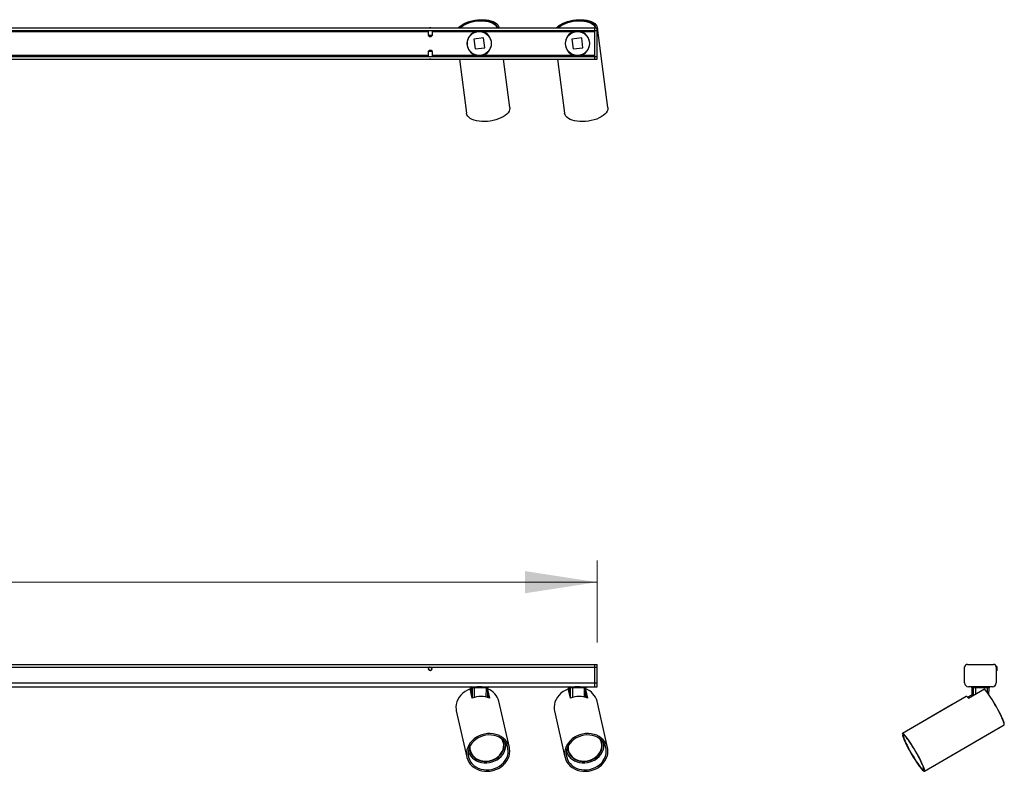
# Model space of a CAD drawing. Header units: millimetres. Extents: x 31.2 to 121.5, y 203.1 to 249.8.
# Tile 2 of 2: x 76.4 to 121.5, y 205.6 to 240. Entities that reach past the tile are written whole.
import ezdxf

# ---------------------------------------------------------------- set-up
doc = ezdxf.new("R2010")
doc.units = ezdxf.units.MM
doc.styles.add('SLDTEXTSTYLE0', font='TXT', dxfattribs={"width": 0.75})
doc.dimstyles.new('SLDDIMSTYLE0', dxfattribs={"dimtxt": 3.5, "dimasz": 3.302, "dimexe": 0, "dimexo": 0.0625, "dimgap": 0.875, "dimtad": 1, "dimdec": 0, "dimlfac": 20, "dimrnd": 1e-09, "dimzin": 12, "dimdsep": 46, "dimtxsty": 'SLDTEXTSTYLE0', "dimsah": 1, "dimcen": 0.09, "dimadec": 0, "dimazin": 3, "dimtfac": 1, "dimtdec": 0, "dimtofl": 0, "dimtmove": 0, "dimatfit": 3, "dimfxl": 0, "dimfrac": 2, "dimtolj": 1, "dimtzin": 12, "dimarcsym": 0})

# ---------------------------------------------------------------- blocks, each defined once
blk = doc.blocks.new('_D')
at = {"color": 7, "linetype": 'Continuous', "lineweight": 0}
for p, q in [((43.831, 211.462), (43.831, 215.231)), ((102.831, 211.462), (102.831, 215.231)), ((43.831, 214.231), (102.831, 214.231))]:
    blk.add_line(p, q, dxfattribs=at)
at = {"color": 7, "linetype": 'Continuous', "lineweight": 18}
for points in [[(43.831, 214.231), (47.133, 213.723), (47.133, 214.739)], [(102.831, 214.231), (99.529, 214.739), (99.529, 213.723)]]:
    blk.add_solid(points, dxfattribs=at)
at = {"color": 7, "linetype": 'Continuous', "lineweight": 18, "insert": (68.033, 218.743), "char_height": 3.5, "attachment_point": 1, "style": 'SLDTEXTSTYLE0'}
blk.add_mtext('1180', dxfattribs=at)

msp = doc.modelspace()

# ---------------------------------------------------------------- linework, layer by layer
at = {"color": 7, "linetype": 'Continuous', "lineweight": 25}
for p, q in [((43.9314, 239.5383), (102.7314, 239.5383)), ((51.5476, 239.6633), (95.1522, 239.6633)), ((51.5814, 239.5133), (95.0814, 239.5133)), ((53.8555, 239.4883), (95.0814, 239.4883)), ((53.8557, 239.4883), (95.0814, 239.4883)), ((95.0814, 239.5383), (95.0814, 239.3133)), ((95.0814, 239.3133), (95.1314, 239.2633)), ((95.0814, 239.3133), (95.1208, 239.3133)), ((95.1208, 239.3133), (95.2814, 239.3133)), ((95.1314, 239.2633), (95.1511, 239.2633)), ((95.1511, 239.2633), (95.2314, 239.2633)), ((95.1531, 239.6633), (95.2098, 239.6633)), ((95.2107, 239.6633), (102.7314, 239.6633)), ((95.2314, 239.2633), (95.2814, 239.3133)), ((95.2814, 239.3133), (95.2814, 239.5383)), ((95.2814, 239.5133), (102.7314, 239.5133)), ((95.2814, 239.4883), (97.313, 239.4883)), ((95.2814, 239.4883), (97.3135, 239.4883)), ((97.0178, 239.3194), (97.0199, 239.3032)), ((97.0477, 239.3323), (97.0273, 239.3296)), ((97.0612, 239.3618), (97.0842, 239.3648)), ((97.1196, 239.3913), (97.0934, 239.3879)), ((97.549, 239.4883), (101.813, 239.4883)), ((97.5494, 239.4883), (101.8135, 239.4883)), ((97.6407, 239.4604), (97.6145, 239.4569)), ((97.6556, 239.4405), (97.6786, 239.4436)), ((97.7196, 239.4213), (97.6993, 239.4186)), ((97.7337, 239.3978), (97.7315, 239.414)), ((97.9172, 239.222), (97.906, 239.2163)), ((101.518, 239.3197), (101.5201, 239.3034)), ((101.5479, 239.3325), (101.5276, 239.3298)), ((101.5615, 239.362), (101.5845, 239.365)), ((101.6199, 239.3915), (101.5937, 239.3881)), ((102.049, 239.4883), (102.7314, 239.4883)), ((102.0494, 239.4883), (102.7314, 239.4883)), ((102.141, 239.4603), (102.1148, 239.4568)), ((102.1559, 239.4404), (102.1789, 239.4434)), ((102.2199, 239.4212), (102.1996, 239.4185)), ((102.2339, 239.3976), (102.2318, 239.4139)), ((102.4173, 239.2217), (102.4061, 239.216)), ((102.7314, 239.5383), (102.7314, 239.6633)), ((102.7314, 239.6633), (102.8314, 239.6633)), ((102.7314, 239.5383), (102.8314, 239.5383)), ((102.7314, 238.3383), (102.7314, 239.5383)), ((102.8314, 239.5383), (102.8314, 239.6633)), ((102.8314, 238.3383), (102.8314, 239.5383)), ((103.3277, 236.0002), (102.8463, 239.6492)), ((96.8887, 239.0277), (96.8764, 239.0298)), ((96.8973, 239.0693), (96.885, 239.0717)), ((96.9008, 239.0831), (96.8886, 239.0856)), ((97.6249, 239.1909), (97.1788, 239.1318)), ((97.1788, 239.1318), (97.2379, 238.6857)), ((97.684, 238.7448), (97.6249, 239.1909)), ((97.9243, 239.2094), (97.913, 239.2039)), ((97.9434, 239.1713), (97.9321, 239.166)), ((101.3888, 239.028), (101.3765, 239.0302)), ((101.3973, 239.0696), (101.3851, 239.072)), ((101.4009, 239.0834), (101.3887, 239.086)), ((102.1251, 239.1908), (101.6789, 239.1319)), ((101.6789, 239.1319), (101.7378, 238.6858)), ((102.1839, 238.7446), (102.1251, 239.1908)), ((102.4244, 239.2091), (102.4132, 239.2036)), ((102.4436, 239.1709), (102.4322, 239.1657)), ((43.9314, 238.3383), (102.7314, 238.3383)), ((51.5814, 238.3633), (95.0814, 238.3633)), ((95.0814, 238.3883), (53.8426, 238.3883)), ((53.8426, 238.3883), (95.0814, 238.3883)), ((95.1314, 238.6133), (95.0814, 238.5633)), ((95.0814, 238.5633), (95.0814, 238.3383)), ((95.2814, 238.5633), (95.0814, 238.5633)), ((95.2314, 238.6133), (95.1314, 238.6133)), ((95.2814, 238.5633), (95.2314, 238.6133)), ((95.2814, 238.3383), (95.2814, 238.5633)), ((97.3134, 238.3883), (95.2814, 238.3883)), ((95.2814, 238.3883), (97.3135, 238.3883)), ((95.2814, 238.3633), (102.7314, 238.3633)), ((97.0808, 238.4985), (97.0784, 238.5166)), ((97.1148, 238.4734), (97.1125, 238.4902)), ((97.1419, 238.4707), (97.1267, 238.4655)), ((97.2425, 238.4218), (97.2225, 238.416)), ((97.2379, 238.6857), (97.684, 238.7448)), ((101.8134, 238.3883), (97.5493, 238.3883)), ((97.5494, 238.3883), (101.8135, 238.3883)), ((97.7692, 238.4885), (97.7484, 238.4888)), ((97.8488, 238.5612), (97.8328, 238.5622)), ((97.8583, 238.5719), (97.856, 238.5887)), ((97.8845, 238.605), (97.8822, 238.6231)), ((101.5805, 238.4987), (101.5781, 238.5168)), ((101.6145, 238.4736), (101.6123, 238.4904)), ((101.6416, 238.4708), (101.6264, 238.4657)), ((101.7422, 238.4219), (101.7222, 238.4161)), ((101.7378, 238.6858), (102.1839, 238.7446)), ((102.7314, 238.3883), (102.0493, 238.3883)), ((102.0494, 238.3883), (102.7314, 238.3883)), ((102.2689, 238.4883), (102.2481, 238.4886)), ((102.3486, 238.5609), (102.3325, 238.562)), ((102.358, 238.5717), (102.3558, 238.5884)), ((102.3843, 238.6047), (102.382, 238.6228)), ((102.7314, 238.3383), (102.8314, 238.3383)), ((102.7314, 238.2133), (102.7314, 238.3383)), ((102.8314, 238.2133), (102.8314, 238.3383)), ((51.5107, 238.2133), (95.1522, 238.2133)), ((95.2097, 238.2133), (95.1533, 238.2133)), ((95.2107, 238.2133), (102.7314, 238.2133)), ((96.5188, 238.2133), (96.8468, 235.7382)), ((98.8295, 236.001), (98.5363, 238.2133)), ((101.0184, 238.2133), (101.3449, 235.7386)), ((102.7314, 238.2133), (102.8314, 238.2133)), ((43.9314, 210.4616), (102.7314, 210.4616)), ((51.5093, 210.3366), (95.1536, 210.3366)), ((95.2093, 210.3366), (102.7314, 210.3366)), ((102.7314, 210.4616), (102.8314, 210.4616)), ((102.7314, 210.3366), (102.7314, 210.4616)), ((102.7314, 209.6116), (102.7314, 210.3366)), ((102.7314, 210.3366), (102.8314, 210.3366)), ((102.8314, 210.3366), (102.8314, 210.4616)), ((102.8314, 209.6116), (102.8314, 210.3366)), ((119.681, 210.3416), (119.68, 210.3416)), ((119.6812, 210.3423), (119.681, 210.3421)), ((119.681, 210.3381), (119.681, 210.3421)), ((119.681, 209.6116), (119.681, 210.3366)), ((119.806, 210.4616), (121.006, 210.4616)), ((121.1498, 210.3616), (121.1285, 210.3616)), ((121.131, 210.3421), (121.1309, 210.3423)), ((121.131, 210.3421), (121.131, 210.3381)), ((121.1321, 210.3416), (121.131, 210.3416)), ((121.131, 210.3366), (121.131, 209.6116)), ((121.1611, 210.3421), (121.1498, 210.3616)), ((121.1498, 210.3616), (121.1498, 210.1616)), ((121.1611, 210.3421), (121.1611, 210.1811)), ((121.131, 210.1616), (121.1498, 210.1616)), ((121.1498, 210.1616), (121.1611, 210.1811)), ((43.9314, 209.6116), (102.7314, 209.6116)), ((53.8426, 209.4366), (97.3135, 209.4366)), ((97.3135, 209.4366), (97.5494, 209.4366)), ((97.5494, 209.4366), (101.8135, 209.4366)), ((101.8135, 209.4366), (102.0494, 209.4366)), ((102.0494, 209.4366), (102.7314, 209.4366)), ((102.7314, 209.6116), (102.8314, 209.6116)), ((102.7314, 209.4366), (102.7314, 209.6116)), ((102.7314, 209.4366), (102.8314, 209.4366)), ((102.8314, 209.4366), (102.8314, 209.6116)), ((120.956, 209.4366), (119.856, 209.4366)), ((120.9574, 209.4366), (120.9574, 209.4366)), ((97.1094, 208.9148), (97.0127, 209.3398)), ((97.0384, 209.2804), (97.0127, 209.3398)), ((97.1206, 208.9189), (97.0384, 209.2804)), ((97.0393, 209.3871), (97.0405, 209.2711)), ((97.1142, 209.387), (97.04, 209.387)), ((97.04, 209.387), (97.0412, 209.2681)), ((97.0519, 209.2625), (97.0406, 209.2582)), ((97.0632, 209.2125), (97.0519, 209.2625)), ((97.0632, 209.2125), (97.0546, 209.2092)), ((97.0609, 209.1814), (97.0632, 209.2125)), ((97.1176, 208.9321), (97.1142, 209.387)), ((97.7584, 209.387), (97.1984, 209.387)), ((97.1984, 209.387), (97.2017, 208.9452)), ((97.7542, 208.9636), (97.7584, 209.387)), ((97.8192, 208.947), (97.8235, 209.3871)), ((97.8607, 208.9341), (97.8208, 209.1093)), ((97.9132, 208.9148), (97.8228, 209.3122)), ((101.609, 208.9148), (101.5128, 209.3398)), ((101.5384, 209.2804), (101.5128, 209.3398)), ((101.6203, 208.919), (101.5384, 209.2804)), ((101.5395, 209.3871), (101.5406, 209.2707)), ((101.614, 209.387), (101.5401, 209.387)), ((101.5401, 209.387), (101.5413, 209.2677)), ((101.5519, 209.2625), (101.5432, 209.2592)), ((101.5633, 209.2125), (101.5519, 209.2625)), ((101.5633, 209.2125), (101.5545, 209.2092)), ((101.5609, 209.1812), (101.5633, 209.2125)), ((101.6174, 208.9316), (101.614, 209.387)), ((102.2582, 209.387), (101.6982, 209.387)), ((101.6982, 209.387), (101.7015, 208.9452)), ((102.254, 208.9635), (102.2582, 209.387)), ((102.3191, 208.947), (102.3234, 209.3871)), ((102.3604, 208.934), (102.3206, 209.1097)), ((102.4129, 208.9148), (102.3226, 209.3132)), ((119.7531, 208.9873), (116.8339, 207.2873)), ((119.7631, 208.989), (119.7614, 208.9892)), ((119.8176, 208.9542), (120.0171, 209.0704)), ((119.8176, 208.9541), (120.0172, 209.0703)), ((119.8562, 208.9148), (120.586, 209.3398)), ((120.014, 209.3871), (120.0171, 209.0702)), ((120.0141, 209.3871), (120.0178, 209.0089)), ((120.0886, 209.387), (120.0147, 209.387)), ((120.0147, 209.387), (120.0184, 209.0093)), ((120.0911, 209.0516), (120.0886, 209.387)), ((120.7328, 209.387), (120.1728, 209.387)), ((120.1728, 209.387), (120.1749, 209.1004)), ((120.7305, 209.1571), (120.7328, 209.387)), ((120.7948, 209.0656), (120.798, 209.3871)), ((120.795, 209.066), (120.7981, 209.3871)), ((120.7964, 209.066), (120.7995, 209.3871)), ((98.8132, 206.645), (98.3296, 208.77)), ((103.3116, 206.6441), (102.8302, 208.7691)), ((119.1131, 208.6146), (116.8305, 207.2877)), ((96.3795, 208.3262), (96.8631, 206.2012)), ((100.8796, 208.3272), (101.361, 206.2022)), ((117.8404, 205.559), (121.4894, 207.684)), ((120.1527, 206.9055), (121.4911, 207.6836)), ((117.8406, 205.559), (120.9093, 207.3462)), ((117.842, 205.559), (120.9104, 207.346)), ((98.5365, 206.8713), (98.5337, 206.8838)), ((103.0352, 206.8706), (103.0323, 206.8831)), ((97.0117, 206.5375), (97.0146, 206.525)), ((101.51, 206.5382), (101.5128, 206.5257))]:
    msp.add_line(p, q, dxfattribs=at)
at = {"color": 7, "linetype": 'Continuous', "lineweight": 25, "flags": 128}
for points in [[(96.4731, 239.6633), (96.4865, 239.6772), (96.5582, 239.7404), (96.6439, 239.7997), (96.7422, 239.854), (96.8512, 239.9024), (96.9691, 239.944), (97.0939, 239.9782), (97.2232, 240.0042), (97.3548, 240.0216), (97.4865, 240.0302), (97.6158, 240.0297), (97.7405, 240.0203), (97.8584, 240.0019), (97.9674, 239.9751), (98.0656, 239.9402), (98.1512, 239.8978), (98.2229, 239.8488), (98.2792, 239.7939), (98.3192, 239.7342), (98.3422, 239.6707), (98.3437, 239.6633)], [(96.5496, 239.6633), (96.5943, 239.7046), (96.6736, 239.7635), (96.7662, 239.8177), (96.8702, 239.866), (96.9837, 239.9075), (97.1044, 239.9415), (97.2299, 239.9672), (97.3579, 239.9842), (97.4859, 239.9921), (97.6112, 239.9907), (97.7316, 239.9802), (97.8446, 239.9606), (97.9481, 239.9325), (98.04, 239.8962), (98.1186, 239.8526), (98.1823, 239.8025), (98.2298, 239.7469), (98.2603, 239.6868), (98.2672, 239.6633)], [(96.5753, 239.6633), (96.6139, 239.6987), (96.691, 239.7563), (96.7811, 239.8091), (96.8825, 239.8563), (96.9931, 239.8968), (97.1107, 239.93), (97.2332, 239.9551), (97.358, 239.9716), (97.4827, 239.9793), (97.605, 239.9779), (97.7223, 239.9676), (97.8324, 239.9484), (97.9332, 239.9209), (98.0227, 239.8855), (98.0991, 239.8428), (98.1609, 239.7939), (98.2069, 239.7395), (98.2363, 239.6808), (98.2416, 239.6633)], [(100.973, 239.6633), (100.9869, 239.6778), (101.0587, 239.7409), (101.1444, 239.8002), (101.2427, 239.8544), (101.3518, 239.9027), (101.4697, 239.9443), (101.5945, 239.9784), (101.7238, 240.0043), (101.8555, 240.0217), (101.9871, 240.0302), (102.1164, 240.0296), (102.2411, 240.0201), (102.359, 240.0017), (102.468, 239.9748), (102.5662, 239.9398), (102.6518, 239.8974), (102.7234, 239.8483), (102.7797, 239.7934), (102.8197, 239.7337), (102.8426, 239.6701), (102.8482, 239.6039), (102.8362, 239.5362), (102.8314, 239.5218)], [(101.0495, 239.6633), (101.0948, 239.7051), (101.1741, 239.764), (101.2667, 239.8181), (101.3708, 239.8663), (101.4842, 239.9078), (101.605, 239.9417), (101.7306, 239.9673), (101.8586, 239.9842), (101.9865, 239.992), (102.1119, 239.9906), (102.2322, 239.98), (102.3453, 239.9604), (102.4487, 239.9321), (102.5406, 239.8959), (102.6191, 239.8522), (102.6828, 239.8021), (102.7303, 239.7464), (102.7607, 239.6863), (102.7675, 239.6633)], [(101.0752, 239.6633), (101.1143, 239.6992), (101.1915, 239.7567), (101.2817, 239.8095), (101.383, 239.8566), (101.4936, 239.8971), (101.6113, 239.9302), (101.7338, 239.9552), (101.8586, 239.9716), (101.9833, 239.9792), (102.1056, 239.9778), (102.2229, 239.9674), (102.333, 239.9482), (102.4338, 239.9206), (102.5232, 239.8851), (102.5996, 239.8424), (102.6614, 239.7934), (102.7074, 239.7391), (102.7367, 239.6804), (102.7419, 239.6633)], [(98.8295, 236.001), (98.8316, 235.9676), (98.8227, 235.8996), (98.7962, 235.8311), (98.7525, 235.7633), (98.6926, 235.6974), (98.6174, 235.6346), (98.5283, 235.5759), (98.4269, 235.5225), (98.315, 235.4753), (98.1946, 235.4351), (98.0678, 235.4027), (97.9369, 235.3786), (97.8043, 235.3633), (97.6722, 235.357), (97.5431, 235.3598), (97.4193, 235.3718), (97.303, 235.3926), (97.1962, 235.422), (97.1008, 235.4593), (97.0187, 235.504), (96.9511, 235.5552), (96.8994, 235.6119), (96.8644, 235.6733), (96.8468, 235.7382)], [(103.3277, 236.0002), (103.3299, 235.9668), (103.3209, 235.8988), (103.2943, 235.8303), (103.2506, 235.7625), (103.1907, 235.6967), (103.1154, 235.6339), (103.0263, 235.5753), (102.9249, 235.5219), (102.8129, 235.4748), (102.6925, 235.4347), (102.5657, 235.4023), (102.4348, 235.3783), (102.3021, 235.3631), (102.1701, 235.3569), (102.041, 235.3598), (101.9172, 235.3718), (101.8009, 235.3927), (101.6941, 235.4221), (101.5988, 235.4595), (101.5166, 235.5042), (101.4491, 235.5554), (101.3974, 235.6123), (101.3624, 235.6737), (101.3449, 235.7386), (101.3449, 235.7386)], [(97.0127, 209.3398), (96.8921, 209.2863), (96.7797, 209.2198), (96.6774, 209.1414), (96.5871, 209.0526), (96.5102, 208.9549), (96.4483, 208.85), (96.4023, 208.7398), (96.3732, 208.6262), (96.3613, 208.5113), (96.367, 208.3969), (96.3795, 208.3262)], [(101.5128, 209.3398), (101.3922, 209.2863), (101.2798, 209.2198), (101.1775, 209.1414), (101.0872, 209.0526), (101.0104, 208.9549), (100.9485, 208.85), (100.9025, 208.7398), (100.8734, 208.6262), (100.8616, 208.5113), (100.8673, 208.3969), (100.8796, 208.3272)], [(119.8182, 208.9537), (119.7986, 208.9704), (119.777, 208.9845), (119.7607, 208.9892), (119.7531, 208.9873)], [(119.8562, 208.9148), (119.825, 208.9471), (119.7985, 208.9704), (119.7769, 208.9845), (119.7606, 208.9892), (119.7531, 208.9873)], [(121.4894, 207.684), (121.4894, 207.684), (121.4979, 207.6993), (121.4974, 207.7295), (121.4878, 207.7741), (121.4694, 207.8324), (121.4425, 207.9033), (121.4076, 207.9856), (121.3652, 208.0778), (121.3161, 208.1783), (121.2612, 208.2853), (121.2014, 208.3969), (121.1379, 208.5113), (121.0717, 208.6262), (121.004, 208.7398), (120.9359, 208.85), (120.8688, 208.9549), (120.8037, 209.0526), (120.7418, 209.1414), (120.6842, 209.2198), (120.632, 209.2863), (120.586, 209.3398)], [(121.4963, 207.69), (121.4993, 207.6993), (121.4989, 207.7295), (121.4894, 207.7741), (121.4711, 207.8324), (121.4442, 207.9033), (121.4093, 207.9856), (121.367, 208.0778), (121.318, 208.1783), (121.2631, 208.2853), (121.2034, 208.3969), (121.1399, 208.5113), (121.0736, 208.6262), (121.0059, 208.7398), (120.9378, 208.85), (120.8707, 208.9549), (120.8055, 209.0526), (120.7964, 209.066)], [(121.4954, 207.691), (121.4979, 207.6993), (121.4975, 207.7295), (121.488, 207.7741), (121.4697, 207.8324), (121.4428, 207.9033), (121.4079, 207.9856), (121.3656, 208.0778), (121.3166, 208.1783), (121.2617, 208.2853), (121.202, 208.3969), (121.1384, 208.5113), (121.0722, 208.6262), (121.0045, 208.7398), (120.9364, 208.85), (120.8693, 208.9549), (120.8041, 209.0526), (120.7964, 209.064)], [(121.4911, 207.6836), (121.4918, 207.684), (121.4984, 207.6993), (121.4987, 207.7059)], [(96.8468, 206.4231), (96.8469, 206.3077), (96.8647, 206.1943), (96.8998, 206.0851), (96.9517, 205.9818), (97.0194, 205.8864), (97.1017, 205.8006), (97.1972, 205.7259), (97.3041, 205.6637), (97.4205, 205.615), (97.5444, 205.5807), (97.6735, 205.5615), (97.8056, 205.5576), (97.9382, 205.5692), (98.0691, 205.596), (98.1958, 205.6376), (98.3162, 205.6932), (98.428, 205.7618), (98.5293, 205.8422), (98.6182, 205.933), (98.6933, 206.0326), (98.7531, 206.1391), (98.7965, 206.2506), (98.8229, 206.3653), (98.8316, 206.481), (98.8227, 206.5956), (98.7962, 206.7072), (98.7525, 206.8137), (98.6926, 206.9133), (98.6174, 207.0041), (98.5283, 207.0845), (98.4269, 207.1531), (98.315, 207.2087), (98.1946, 207.2503), (98.0678, 207.2771), (97.9369, 207.2887), (97.8043, 207.2848), (97.6722, 207.2656), (97.5431, 207.2313), (97.4193, 207.1826), (97.303, 207.1204), (97.1962, 207.0457), (97.1008, 206.9599), (97.0187, 206.8645), (96.9511, 206.7612), (96.8994, 206.6519), (96.8644, 206.5386), (96.8468, 206.4231)], [(96.9211, 206.4231), (96.9216, 206.3117), (96.9399, 206.2023), (96.9757, 206.0973), (97.0283, 205.9986), (97.0966, 205.9082), (97.1794, 205.8278), (97.275, 205.759), (97.3815, 205.7031), (97.497, 205.6613), (97.6191, 205.6342), (97.7454, 205.6226), (97.8735, 205.6265), (98.001, 205.6459), (98.1253, 205.6804), (98.244, 205.7294), (98.3548, 205.7919), (98.4555, 205.8667), (98.5443, 205.9523), (98.6192, 206.0471), (98.679, 206.1492), (98.7224, 206.2566), (98.7486, 206.3673), (98.7571, 206.479), (98.7477, 206.5897), (98.7206, 206.6971), (98.6763, 206.7992), (98.6157, 206.894), (98.54, 206.9796), (98.4506, 207.0544), (98.3492, 207.1169), (98.238, 207.1659), (98.1189, 207.2004), (97.9944, 207.2198), (97.8669, 207.2237), (97.7387, 207.212), (97.6126, 207.185), (97.4908, 207.1431), (97.3757, 207.0873), (97.2697, 207.0185), (97.1747, 206.9381), (97.0927, 206.8476), (97.0251, 206.749), (96.9734, 206.6439), (96.9385, 206.5346), (96.9211, 206.4231)], [(101.3449, 206.4231), (101.345, 206.3077), (101.3628, 206.1943), (101.398, 206.0851), (101.45, 205.9818), (101.5177, 205.8864), (101.6001, 205.8006), (101.6956, 205.7259), (101.8025, 205.6637), (101.9189, 205.615), (102.0428, 205.5807), (102.172, 205.5615), (102.3041, 205.5576), (102.4367, 205.5692), (102.5676, 205.596), (102.6943, 205.6376), (102.8146, 205.6932), (102.9264, 205.7618), (103.0277, 205.8422), (103.1166, 205.933), (103.1916, 206.0326), (103.2514, 206.1391), (103.2948, 206.2506), (103.3211, 206.3653), (103.3299, 206.481), (103.3209, 206.5956), (103.2943, 206.7072), (103.2506, 206.8137), (103.1907, 206.9133), (103.1154, 207.0041), (103.0263, 207.0845), (102.9249, 207.1531), (102.8129, 207.2087), (102.6925, 207.2503), (102.5657, 207.2771), (102.4348, 207.2887), (102.3021, 207.2848), (102.1701, 207.2656), (102.041, 207.2313), (101.9172, 207.1826), (101.8009, 207.1204), (101.6941, 207.0457), (101.5988, 206.9599), (101.5166, 206.8645), (101.4491, 206.7612), (101.3974, 206.6519), (101.3624, 206.5386), (101.3449, 206.4231)], [(101.4192, 206.4231), (101.4197, 206.3117), (101.4381, 206.2023), (101.4739, 206.0973), (101.5265, 205.9986), (101.5949, 205.9082), (101.6777, 205.8278), (101.7733, 205.759), (101.8799, 205.7031), (101.9954, 205.6613), (102.1175, 205.6342), (102.2438, 205.6226), (102.372, 205.6265), (102.4995, 205.6459), (102.6237, 205.6804), (102.7424, 205.7294), (102.8532, 205.7919), (102.9539, 205.8667), (103.0426, 205.9523), (103.1176, 206.0471), (103.1774, 206.1492), (103.2207, 206.2566), (103.2469, 206.3673), (103.2553, 206.479), (103.2459, 206.5897), (103.2187, 206.6971), (103.1744, 206.7992), (103.1138, 206.894), (103.038, 206.9796), (102.9486, 207.0544), (102.8472, 207.1169), (102.7359, 207.1659), (102.6168, 207.2004), (102.4923, 207.2198), (102.3647, 207.2237), (102.2366, 207.212), (102.1104, 207.185), (101.9887, 207.1431), (101.8736, 207.0873), (101.7676, 207.0185), (101.6727, 206.9381), (101.5906, 206.8476), (101.5231, 206.749), (101.4714, 206.6439), (101.4366, 206.5346), (101.4192, 206.4231)], [(116.8371, 207.2892), (116.8273, 207.2848), (116.823, 207.2656), (116.8267, 207.236)], [(117.2063, 206.4231), (117.2736, 206.3077), (117.3419, 206.1943), (117.4102, 206.0851), (117.4772, 205.9818), (117.5417, 205.8864), (117.6025, 205.8006), (117.6586, 205.7259), (117.709, 205.6637), (117.7527, 205.615), (117.789, 205.5807), (117.8172, 205.5615), (117.8369, 205.5576), (117.8477, 205.5692), (117.8493, 205.596), (117.8418, 205.6376), (117.8253, 205.6932), (117.8001, 205.7618), (117.7666, 205.8422), (117.7255, 205.933), (117.6774, 206.0326), (117.6233, 206.1391), (117.564, 206.2506), (117.5007, 206.3653), (117.4345, 206.481), (117.3666, 206.5956), (117.2981, 206.7072), (117.2303, 206.8137), (117.1644, 206.9133), (117.1016, 207.0041), (117.043, 207.0845), (116.9897, 207.1531), (116.9425, 207.2087), (116.9024, 207.2503), (116.8701, 207.2771), (116.8461, 207.2887), (116.8308, 207.2848), (116.8246, 207.2656), (116.8275, 207.2313), (116.8396, 207.1826), (116.8605, 207.1204), (116.8899, 207.0457), (116.9273, 206.9599), (116.972, 206.8645), (117.0232, 206.7612), (117.08, 206.6519), (117.1414, 206.5386), (117.2063, 206.4231)], [(117.2161, 206.4231), (117.2811, 206.3117), (117.3472, 206.2023), (117.4131, 206.0973), (117.4775, 205.9986), (117.5392, 205.9082), (117.5969, 205.8278), (117.6496, 205.759), (117.6962, 205.7031), (117.7358, 205.6613), (117.7677, 205.6342), (117.7912, 205.6226), (117.8058, 205.6265), (117.8113, 205.6459), (117.8076, 205.6804), (117.7947, 205.7294), (117.7729, 205.7919), (117.7427, 205.8667), (117.7045, 205.9523), (117.6592, 206.0471), (117.6076, 206.1492), (117.5508, 206.2566), (117.4898, 206.3673), (117.4258, 206.479), (117.3601, 206.5897), (117.294, 206.6971), (117.2287, 206.7992), (117.1655, 206.894), (117.1056, 206.9796), (117.0503, 207.0544), (117.0005, 207.1169), (116.9573, 207.1659), (116.9215, 207.2004), (116.8938, 207.2198), (116.8747, 207.2237), (116.8646, 207.212), (116.8637, 207.185), (116.872, 207.1431), (116.8893, 207.0873), (116.9154, 207.0185), (116.9497, 206.9381), (116.9915, 206.8476), (117.0401, 206.749), (117.0944, 206.6439), (117.1535, 206.5346), (117.2161, 206.4231)], [(96.928, 206.4812), (96.941, 206.4383), (96.9841, 206.3397), (97.0434, 206.2483), (97.1175, 206.1661), (97.2051, 206.0947), (97.3042, 206.0356), (97.413, 205.99), (97.5291, 205.9588), (97.6503, 205.9427), (97.774, 205.9419), (97.8977, 205.9566), (98.0189, 205.9863), (98.1352, 206.0305), (98.2442, 206.0883), (98.3436, 206.1585), (98.4315, 206.2397), (98.506, 206.3303), (98.5656, 206.4283), (98.6092, 206.5318), (98.6358, 206.6387), (98.6449, 206.7469), (98.6362, 206.854), (98.6335, 206.8694)], [(96.9808, 206.6616), (96.9829, 206.6021), (97.0003, 206.5009), (97.0352, 206.4041), (97.0865, 206.3139), (97.1532, 206.2322), (97.2339, 206.161), (97.3266, 206.1018), (97.4294, 206.0559), (97.5399, 206.0243), (97.6556, 206.0078), (97.7741, 206.0068), (97.8926, 206.0211), (98.0084, 206.0506), (98.1191, 206.0945), (98.2221, 206.152), (98.3151, 206.2216), (98.396, 206.3019), (98.4631, 206.391), (98.5149, 206.487), (98.5501, 206.5877), (98.568, 206.6909), (98.5682, 206.7942), (98.5507, 206.8954), (98.5159, 206.9922), (98.5078, 207.0091)], [(96.9926, 206.5331), (96.9975, 206.5134), (97.0323, 206.4166), (97.0837, 206.3264), (97.1504, 206.2447), (97.231, 206.1735), (97.3238, 206.1143), (97.4265, 206.0684), (97.537, 206.0368), (97.6528, 206.0203), (97.7712, 206.0193), (97.8897, 206.0336), (98.0056, 206.0631), (98.1162, 206.107), (98.2192, 206.1645), (98.3122, 206.2341), (98.3932, 206.3144), (98.4603, 206.4035), (98.512, 206.4995), (98.5473, 206.6002), (98.5652, 206.7034), (98.5654, 206.8067), (98.5528, 206.8882)], [(97.0027, 206.708), (97.0008, 206.6806), (97.0051, 206.5776), (97.0275, 206.4775), (97.0674, 206.3826), (97.1239, 206.295), (97.1957, 206.2169), (97.2811, 206.1501), (97.3781, 206.0962), (97.4844, 206.0563), (97.5975, 206.0315), (97.7148, 206.0223), (97.8335, 206.029), (97.9508, 206.0513), (98.0641, 206.0888), (98.1706, 206.1406), (98.2678, 206.2054), (98.3535, 206.2818), (98.4256, 206.368), (98.4825, 206.4619), (98.5228, 206.5613), (98.5456, 206.664), (98.5504, 206.7674), (98.537, 206.8692), (98.5058, 206.967), (98.468, 207.0415)], [(98.5337, 206.8838), (98.5029, 206.9795), (98.4758, 207.0355)], [(101.4262, 206.4821), (101.4395, 206.4383), (101.4826, 206.3397), (101.5419, 206.2483), (101.6161, 206.1661), (101.7037, 206.0947), (101.8029, 206.0356), (101.9116, 205.99), (102.0278, 205.9588), (102.149, 205.9427), (102.2727, 205.9419), (102.3964, 205.9566), (102.5176, 205.9863), (102.6339, 206.0305), (102.7429, 206.0883), (102.8423, 206.1585), (102.9301, 206.2397), (103.0046, 206.3303), (103.0642, 206.4283), (103.1078, 206.5318), (103.1343, 206.6387), (103.1434, 206.7469), (103.1347, 206.854), (103.1321, 206.8686)], [(101.4792, 206.6625), (101.4813, 206.6021), (101.4988, 206.5009), (101.5336, 206.4041), (101.585, 206.3139), (101.6518, 206.2322), (101.7325, 206.161), (101.8252, 206.1018), (101.928, 206.0559), (102.0385, 206.0243), (102.1543, 206.0078), (102.2728, 206.0068), (102.3913, 206.0211), (102.5071, 206.0506), (102.6178, 206.0945), (102.7207, 206.152), (102.8137, 206.2216), (102.8947, 206.3019), (102.9617, 206.391), (103.0135, 206.487), (103.0486, 206.5877), (103.0665, 206.6909), (103.0667, 206.7942), (103.0492, 206.8954), (103.0143, 206.9922), (103.0065, 207.0085)], [(101.4909, 206.5339), (101.496, 206.5134), (101.5308, 206.4166), (101.5822, 206.3264), (101.649, 206.2447), (101.7296, 206.1735), (101.8224, 206.1143), (101.9252, 206.0684), (102.0357, 206.0368), (102.1515, 206.0203), (102.2699, 206.0193), (102.3884, 206.0336), (102.5043, 206.0631), (102.6149, 206.107), (102.7179, 206.1645), (102.8109, 206.2341), (102.8918, 206.3144), (102.9589, 206.4035), (103.0106, 206.4995), (103.0458, 206.6002), (103.0637, 206.7034), (103.0639, 206.8067), (103.0514, 206.8874)], [(101.5012, 206.7089), (101.4992, 206.6806), (101.5035, 206.5776), (101.526, 206.4775), (101.5659, 206.3826), (101.6225, 206.295), (101.6943, 206.2169), (101.7797, 206.1501), (101.8767, 206.0962), (101.983, 206.0563), (102.0962, 206.0315), (102.2135, 206.0223), (102.3322, 206.029), (102.4495, 206.0513), (102.5628, 206.0888), (102.6692, 206.1406), (102.7664, 206.2054), (102.8521, 206.2818), (102.9242, 206.368), (102.9811, 206.4619), (103.0214, 206.5613), (103.0442, 206.664), (103.0489, 206.7674), (103.0355, 206.8692), (103.0042, 206.967), (102.9667, 207.0409)], [(103.0323, 206.8831), (103.0013, 206.9795), (102.9745, 207.0349)], [(117.7905, 205.5795), (117.8155, 205.5615), (117.8318, 205.5573)], [(117.8336, 205.5571), (117.8386, 205.5576), (117.8456, 205.5621)], [(117.8337, 205.5571), (117.8371, 205.5576), (117.8421, 205.56)]]:
    msp.add_lwpolyline(points, dxfattribs=at)
at = {"color": 7, "linetype": 'Continuous', "lineweight": 25}
for centre, radius in [((97.4314, 238.9383), 0.55), ((101.9314, 238.9383), 0.55), ((95.1814, 210.2616), 0.0805)]:
    msp.add_circle(centre, radius, dxfattribs=at)
for centre, radius, start, end in [((97.4314, 238.9383), 0.5625, 102.10149, 257.89851), ((97.4314, 238.9383), 0.5625, 282.10149, 77.89851), ((101.9314, 238.9383), 0.5625, 102.10149, 257.89851), ((101.9314, 238.9383), 0.5625, 282.10149, 77.89851), ((95.1814, 210.2616), 0.08, 110.36413, 0), ((95.1814, 210.2616), 0.08, 0, 69.63587), ((119.806, 210.3366), 0.125, 90, 180), ((121.006, 210.3366), 0.125, 0, 90), ((96.9893, 209.3866), 0.05, 0.92818, 90), ((96.9902, 209.3868), 0.0498, 0.24876, 89.75241), ((97.0644, 209.3868), 0.0498, 0.24876, 89.75241), ((97.2974, 209.3991), 0.0997, 157.93043, 186.97002), ((97.8573, 209.3991), 0.0997, 157.93043, 186.97002), ((97.8735, 209.3866), 0.05, 90, 179.84479), ((101.4895, 209.3866), 0.05, 0.92682, 90), ((101.4904, 209.3868), 0.0498, 0.25103, 89.75467), ((101.5642, 209.3868), 0.0498, 0.25103, 89.75467), ((101.7976, 209.3991), 0.1001, 158.02476, 186.94308), ((102.3575, 209.3991), 0.1001, 158.02476, 186.94308), ((102.3734, 209.3866), 0.05, 90, 179.84384), ((119.856, 209.6116), 0.175, 180, 270), ((119.9641, 209.3866), 0.05, 0.92682, 90), ((119.965, 209.3868), 0.0498, 0.25103, 89.75467), ((120.0388, 209.3868), 0.0498, 0.25103, 89.75467), ((120.2722, 209.3991), 0.1001, 158.02476, 186.94308), ((120.8322, 209.3991), 0.1001, 158.02476, 186.94308), ((120.848, 209.3866), 0.05, 90, 179.84384), ((120.8481, 209.3866), 0.05, 90, 179.84479), ((120.8495, 209.3866), 0.05, 90, 179.84479), ((120.956, 209.6116), 0.175, 270, 0), ((97.5113, 207.8681), 1.1212, 68.9961, 111.0039), ((97.5299, 208.5658), 0.8254, 14.32743, 69.68386), ((102.011, 207.8679), 1.1214, 68.99774, 111.00226), ((102.03, 208.5655), 0.8257, 14.27695, 69.68971), ((119.7437, 208.895), 0.0958, 38.18541, 79.4146), ((120.8192, 208.6323), 4.2351, 199.93132, 211.44217), ((97.579, 206.6661), 0.5817, 176.73195, 192.77216), ((102.0775, 206.6663), 0.5817, 176.66283, 192.71659), ((121.2863, 208.5967), 4.6231, 208.04368, 220.22655)]:
    msp.add_arc(centre, radius, start, end, dxfattribs=at)
for centre, major_axis, ratio, start_param, end_param in [((97.1144, 209.3866), (0.075, -0.0005), 0.0050014, 3.1416743, 3.2734387), ((97.1886, 209.3866), (0.075, -0.0004), 0.0065303, 1.4391871, 3.0099073), ((97.7485, 209.3866), (0.075, 0.0005), 0.0050014, 6.2814165, 7.7220594), ((101.6145, 209.3866), (0.075, -0.0005), 0.0050053, 3.1416744, 3.2728405), ((101.6884, 209.3866), (0.075, -0.0004), 0.0065273, 1.4397855, 3.0105057), ((102.2484, 209.3866), (0.075, 0.0005), 0.0050053, 6.281412, 7.7226577), ((120.0891, 209.3866), (0.075, -0.0005), 0.0050053, 3.1416744, 3.2728405), ((120.163, 209.3866), (0.075, -0.0004), 0.0065273, 1.4397855, 3.0105057), ((120.723, 209.3866), (0.075, 0.0005), 0.0050053, 6.281412, 7.7226577)]:
    msp.add_ellipse(centre, major_axis=major_axis, ratio=ratio, start_param=start_param, end_param=end_param, dxfattribs=at)
for points, knots in [([(95.2093, 239.6633), (95.2005, 239.6632), (95.182, 239.6631), (95.1634, 239.6632), (95.1536, 239.6633)], [0, 0, 0, 0, 0.4747985, 1, 1, 1, 1]), ([(97.3135, 239.4883), (97.3136, 239.4883), (97.3137, 239.4883), (97.3153, 239.4887), (97.3201, 239.4897), (97.3407, 239.4937), (97.3994, 239.502), (97.4627, 239.5015), (97.513, 239.4949), (97.5292, 239.4923), (97.5399, 239.4902), (97.546, 239.489), (97.5483, 239.4885), (97.5487, 239.4884), (97.5488, 239.4884)], [0, 0, 0, 0, 0.0077027, 0.0176362, 0.0348868, 0.0862518, 0.286175, 0.7545431, 0.8476007, 0.9055292, 0.9589322, 0.9857484, 0.9952209, 1, 1, 1, 1]), ([(101.8135, 239.4883), (101.8136, 239.4883), (101.8137, 239.4883), (101.8153, 239.4887), (101.8201, 239.4897), (101.8407, 239.4937), (101.8994, 239.502), (101.9627, 239.5015), (102.013, 239.4949), (102.0292, 239.4923), (102.0399, 239.4902), (102.046, 239.489), (102.0483, 239.4885), (102.0487, 239.4884), (102.0488, 239.4884)], [0, 0, 0, 0, 0.0077027, 0.0176362, 0.0348868, 0.0862518, 0.286175, 0.7545431, 0.8476007, 0.9055292, 0.9589322, 0.9857484, 0.9952209, 1, 1, 1, 1]), ([(97.4314, 238.3758), (97.4147, 238.3762), (97.3861, 238.3769), (97.3519, 238.3812), (97.3321, 238.3846), (97.322, 238.3865), (97.3168, 238.3876), (97.3149, 238.388), (97.3145, 238.3881)], [0, 0, 0, 0, 0.4129251, 0.7075214, 0.8548812, 0.9180893, 0.9817962, 1, 1, 1, 1]), ([(97.5493, 238.3883), (97.5493, 238.3883), (97.5494, 238.3883), (97.5489, 238.3882), (97.5473, 238.3878), (97.5415, 238.3866), (97.5169, 238.3819), (97.4785, 238.3768), (97.4451, 238.3761), (97.4314, 238.3758)], [0, 0, 0, 0, 0.002956, 0.0176244, 0.0384663, 0.0762075, 0.1938303, 0.6708964, 1, 1, 1, 1]), ([(101.9314, 238.3758), (101.9147, 238.3762), (101.8861, 238.3769), (101.8519, 238.3812), (101.8321, 238.3846), (101.822, 238.3865), (101.8168, 238.3876), (101.8149, 238.388), (101.8145, 238.3881)], [0, 0, 0, 0, 0.4129251, 0.7075214, 0.8548812, 0.9180893, 0.9817962, 1, 1, 1, 1]), ([(102.0493, 238.3883), (102.0493, 238.3883), (102.0494, 238.3883), (102.0489, 238.3882), (102.0473, 238.3878), (102.0415, 238.3866), (102.0169, 238.3819), (101.9785, 238.3768), (101.9451, 238.3761), (101.9314, 238.3758)], [0, 0, 0, 0, 0.002956, 0.0176244, 0.0384663, 0.0762075, 0.1938303, 0.6708964, 1, 1, 1, 1]), ([(95.1536, 238.2133), (95.1629, 238.2133), (95.1814, 238.2134), (95.2, 238.2133), (95.2093, 238.2133)], [0, 0, 0, 0, 0.5007704, 1, 1, 1, 1]), ([(95.1536, 210.3366), (95.1629, 210.3391), (95.1814, 210.3441), (95.2, 210.3391), (95.2093, 210.3366)], [0, 0, 0, 0, 0.5007704, 1, 1, 1, 1]), ([(97.5494, 209.4366), (97.5099, 209.4368), (97.4313, 209.4372), (97.3527, 209.4368), (97.3135, 209.4366)], [0, 0, 0, 0, 0.5013925, 1, 1, 1, 1]), ([(102.0494, 209.4366), (102.0099, 209.4368), (101.9313, 209.4372), (101.8527, 209.4368), (101.8135, 209.4366)], [0, 0, 0, 0, 0.5013925, 1, 1, 1, 1])]:
    msp.add_open_spline(points, degree=3, knots=knots, dxfattribs=at)

# ---------------------------------------------------------------- dimensions: what is measured, and where the dimension line sits
at = {"color": 7, "linetype": 'Continuous', "lineweight": 18}
dim = msp.add_linear_dim(base=(102.8314, 214.2315), p1=(43.8314, 210.4616), p2=(102.8314, 210.4616), angle=0, dimstyle='SLDDIMSTYLE0', dxfattribs=at)
dim.commit()
dim.dimension.update_dxf_attribs({"geometry": '_D', "text_midpoint": (73.2055, 214.2315), "dimtype": 160})

doc.saveas('drawing.dxf')
